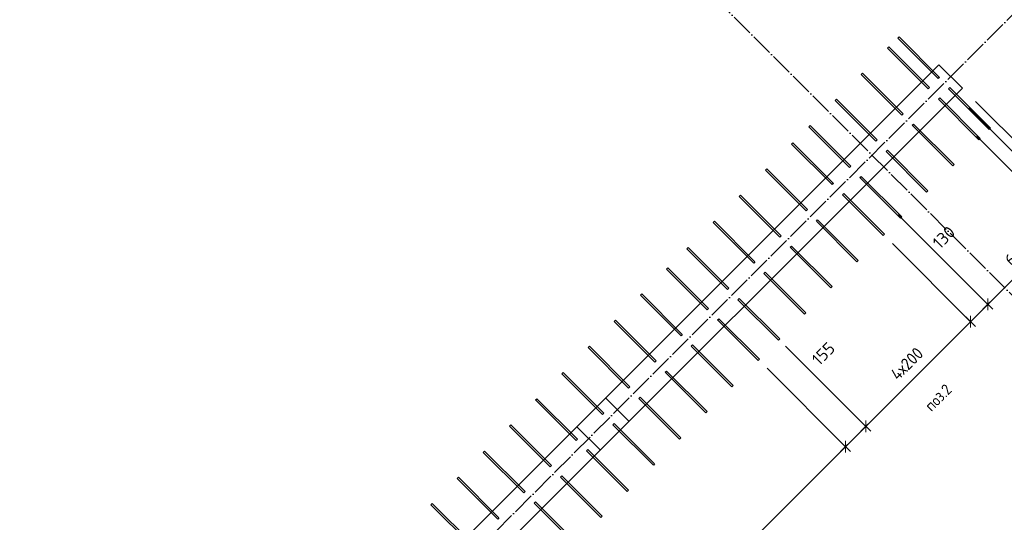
# Model space of a CAD drawing. Header units: millimetres. Extents: x 5077 to 50019, y 6526 to 90933.
# Tile 11 of 60: x 13719 to 19036, y 15398 to 18113. Entities that reach past the tile are written whole.
import ezdxf

# ---------------------------------------------------------------- set-up
doc = ezdxf.new("R2010")
doc.units = ezdxf.units.MM
doc.header["$PDMODE"] = 65
for name, pattern in [('______11', [150, 120, -15, 0, -15]), ('______5', [330, 240, -30, 30, -30]), ('________', [0])]:
    doc.linetypes.add(name, pattern=pattern)
for name, color, linetype, lineweight in [('Standard', 7, 'Continuous', 25), ('Арм.стержн. вертикальными 1', 22, 'Continuous', 35), ('Размерная линия_ общее', 7, 'Continuous', 13)]:
    doc.layers.add(name, color=color, linetype=linetype, lineweight=lineweight)
doc.layers.add('Осевая линия_ общее', color=7, linetype='______5', lineweight=13, true_color=0xa0a0a0)
doc.styles.add('ISOCPEUR', font='ISOCPEUR')
doc.dimstyles.new('DIMSTYLE_3', dxfattribs={"dimtxt": 66, "dimasz": 75, "dimexe": 0, "dimexo": 0, "dimgap": 33, "dimtad": 2, "dimdec": 0, "dimrnd": 5, "dimzin": 12, "dimdsep": 46, "dimtxsty": 'ISOCPEUR', "dimblk1": 'ALL_ML_STRICH', "dimblk2": 'ALL_ML_STRICH', "dimsah": 1, "dimcen": 0, "dimclrd": 7, "dimclre": 256, "dimclrt": 7, "dimadec": 0, "dimazin": 0, "dimtfac": 1, "dimtdec": 0, "dimtix": 1, "dimtmove": 2, "dimatfit": 3, "dimfxl": 0, "dimtvp": 1.2, "dimtzin": 0, "dimlwd": 0, "dimlwe": -3, "dimarcsym": 0})
doc.dimstyles.new('DIMSTYLE_9', dxfattribs={"dimtxt": 66, "dimasz": 75, "dimexe": 0, "dimexo": 0, "dimgap": 33, "dimtad": 2, "dimdec": 0, "dimrnd": 5, "dimzin": 12, "dimdsep": 46, "dimtxsty": 'ISOCPEUR', "dimblk1": 'ALL_ML_STRICH', "dimblk2": 'ALL_ML_STRICH', "dimsah": 1, "dimcen": 0, "dimclrd": 7, "dimclre": 256, "dimclrt": 7, "dimadec": 0, "dimazin": 0, "dimtfac": 1, "dimtdec": 0, "dimtix": 1, "dimtmove": 2, "dimatfit": 3, "dimfxl": 0, "dimtzin": 0, "dimlwd": 0, "dimlwe": -3, "dimarcsym": 0})

# ---------------------------------------------------------------- blocks, each defined once
blk = doc.blocks.new('СЛОЖНЫЙ_ОБЪЕКТ_0')
at = {"layer": 'Осевая линия_ общее', "color": 253, "linetype": '______11', "lineweight": -3, "true_color": 0xa0a0a0, "transparency": 33554687}
for p, q in [((21694.7, 14008.8), (14623.6, 21079.9)), ((10345.6, 9405.6), (19955.2, 19015.2))]:
    blk.add_line(p, q, dxfattribs=at)
blk = doc.blocks.new('ALL_ML_STRICH')
at = {"color": 0, "linetype": 'ByBlock', "lineweight": -2}
for p, q in [((-1, 0), (0.5, 0)), ((-0.3, -0.3), (0.3, 0.3)), ((0, -0.5), (0, 0.5))]:
    blk.add_line(p, q, dxfattribs=at)
blk = doc.blocks.new('*D231')
at = {"layer": 'DEFPOINTS', "color": 7, "linetype": 'Continuous', "lineweight": 13, "transparency": 33554687}
for p in [(17684.1, 16301.1), (16242, 14914.8), (16764.5, 14392.3)]:
    blk.add_point(p, dxfattribs=at)
at = {"layer": 'Размерная линия_ общее', "color": 253, "linetype": 'Continuous', "lineweight": -2, "true_color": 0xa0a0a0, "transparency": 33554687}
for p, q in [((17754.8, 16230.4), (18178.7, 15806.6)), ((16312.7, 14844.1), (16764.5, 14392.3))]:
    blk.add_line(p, q, dxfattribs=at)
at = {"layer": 'Размерная линия_ общее', "color": 7, "linetype": 'Continuous', "lineweight": -2, "transparency": 33554687}
blk.add_line((16764.5, 14392.3), (18178.7, 15806.6), dxfattribs=at)
at = {"layer": 'Размерная линия_ общее', "color": 7, "linetype": 'Continuous', "lineweight": 13, "transparency": 33554687, "yscale": 75, "zscale": 75}
for p, xscale, rotation in [((18178.7, 15806.6), 75.00000000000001, 44.99999999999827), ((16764.5, 14392.3), 75, 224.9999999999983)]:
    blk.add_blockref('ALL_ML_STRICH', p, dxfattribs=dict(at, xscale=xscale, rotation=rotation))
at = {"layer": 'Размерная линия_ общее', "color": 7, "linetype": 'Continuous', "lineweight": 13, "transparency": 33554687, "insert": (17232.6, 15024.5), "char_height": 66, "width": 3.3, "attachment_point": 1, "rotation": 45, "line_spacing_factor": 0.60241, "style": 'ISOCPEUR'}
blk.add_mtext('\\W0.91;10х200=2000', dxfattribs=at)
blk = doc.blocks.new('*D232')
at = {"layer": 'DEFPOINTS', "color": 7, "linetype": 'Continuous', "lineweight": 13, "transparency": 33554687}
for p in [(17784.2, 16420.3), (17684.1, 16301.1), (18178.7, 15806.6)]:
    blk.add_point(p, dxfattribs=at)
at = {"layer": 'Размерная линия_ общее', "color": 253, "linetype": 'Continuous', "lineweight": -2, "true_color": 0xa0a0a0, "transparency": 33554687}
for p, q in [((17854.9, 16349.6), (18288.3, 15916.2)), ((17754.8, 16230.4), (18178.7, 15806.6))]:
    blk.add_line(p, q, dxfattribs=at)
at = {"layer": 'Размерная линия_ общее', "color": 7, "linetype": 'Continuous', "lineweight": -2, "transparency": 33554687}
blk.add_line((18178.7, 15806.6), (18288.3, 15916.2), dxfattribs=at)
at = {"layer": 'Размерная линия_ общее', "color": 7, "linetype": 'Continuous', "lineweight": 13, "transparency": 33554687, "yscale": 75, "zscale": 75}
for p, xscale, rotation in [((18288.3, 15916.2), 75.00000000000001, 44.99999999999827), ((18178.7, 15806.6), 75, 224.9999999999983)]:
    blk.add_blockref('ALL_ML_STRICH', p, dxfattribs=dict(at, xscale=xscale, rotation=rotation))
at = {"layer": 'Размерная линия_ общее', "color": 7, "linetype": 'Continuous', "lineweight": 13, "transparency": 33554687, "insert": (18058.8, 16309), "char_height": 66, "width": 198, "attachment_point": 5, "rotation": 45, "style": 'ISOCPEUR'}
blk.add_mtext('\\A1;{155}', dxfattribs=at)
blk = doc.blocks.new('*D233')
at = {"layer": 'DEFPOINTS', "color": 7, "linetype": 'Continuous', "lineweight": 13, "transparency": 33554687}
for p in [(18361.7, 16974.1), (17784.2, 16420.3), (18288.3, 15916.2)]:
    blk.add_point(p, dxfattribs=at)
at = {"layer": 'Размерная линия_ общее', "color": 253, "linetype": 'Continuous', "lineweight": -2, "true_color": 0xa0a0a0, "transparency": 33554687}
for p, q in [((18432.4, 16903.4), (18854, 16481.8)), ((17854.9, 16349.6), (18288.3, 15916.2))]:
    blk.add_line(p, q, dxfattribs=at)
at = {"layer": 'Размерная линия_ общее', "color": 7, "linetype": 'Continuous', "lineweight": -2, "transparency": 33554687}
blk.add_line((18288.3, 15916.2), (18854, 16481.8), dxfattribs=at)
at = {"layer": 'Размерная линия_ общее', "color": 7, "linetype": 'Continuous', "lineweight": 13, "transparency": 33554687, "yscale": 75, "zscale": 75}
for p, xscale, rotation in [((18854, 16481.8), 75.00000000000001, 44.99999999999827), ((18288.3, 15916.2), 75, 224.9999999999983)]:
    blk.add_blockref('ALL_ML_STRICH', p, dxfattribs=dict(at, xscale=xscale, rotation=rotation))
at = {"layer": 'Размерная линия_ общее', "color": 7, "linetype": 'Continuous', "lineweight": 13, "transparency": 33554687, "insert": (18414.9, 16206.8), "char_height": 66, "width": 3.3, "attachment_point": 1, "rotation": 45, "line_spacing_factor": 0.60241, "style": 'ISOCPEUR'}
blk.add_mtext('\\W0.91;4х200', dxfattribs=at)
blk = doc.blocks.new('*D234')
at = {"layer": 'DEFPOINTS', "color": 7, "linetype": 'Continuous', "lineweight": 13, "transparency": 33554687}
for p in [(18392.9, 17129.8), (18361.7, 16974.1), (18854, 16481.8)]:
    blk.add_point(p, dxfattribs=at)
at = {"layer": 'Размерная линия_ общее', "color": 253, "linetype": 'Continuous', "lineweight": -2, "true_color": 0xa0a0a0, "transparency": 33554687}
for p, q in [((18463.6, 17059.1), (18947.4, 16575.3)), ((18432.4, 16903.4), (18854, 16481.8))]:
    blk.add_line(p, q, dxfattribs=at)
at = {"layer": 'Размерная линия_ общее', "color": 7, "linetype": 'Continuous', "lineweight": -2, "transparency": 33554687}
blk.add_line((18854, 16481.8), (18947.4, 16575.3), dxfattribs=at)
at = {"layer": 'Размерная линия_ общее', "color": 7, "linetype": 'Continuous', "lineweight": 13, "transparency": 33554687, "yscale": 75, "zscale": 75}
for p, xscale, rotation in [((18947.4, 16575.3), 75.00000000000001, 44.99999999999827), ((18854, 16481.8), 75, 224.9999999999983)]:
    blk.add_blockref('ALL_ML_STRICH', p, dxfattribs=dict(at, xscale=xscale, rotation=rotation))
at = {"layer": 'Размерная линия_ общее', "color": 7, "linetype": 'Continuous', "lineweight": 13, "transparency": 33554687, "insert": (18709.3, 16937.4), "char_height": 66, "width": 198, "attachment_point": 5, "rotation": 45, "style": 'ISOCPEUR'}
blk.add_mtext('\\A1;{130}', dxfattribs=at)
blk = doc.blocks.new('*D235')
at = {"layer": 'DEFPOINTS', "color": 7, "linetype": 'Continuous', "lineweight": 13, "transparency": 33554687}
for p in [(18817.2, 17554), (18392.9, 17129.8), (18947.4, 16575.3)]:
    blk.add_point(p, dxfattribs=at)
at = {"layer": 'Размерная линия_ общее', "color": 253, "linetype": 'Continuous', "lineweight": -2, "true_color": 0xa0a0a0, "transparency": 33554687}
for p, q in [((18887.9, 17483.3), (19371.7, 16999.5)), ((18463.6, 17059.1), (18947.4, 16575.3))]:
    blk.add_line(p, q, dxfattribs=at)
at = {"layer": 'Размерная линия_ общее', "color": 7, "linetype": 'Continuous', "lineweight": -2, "transparency": 33554687}
blk.add_line((18947.4, 16575.3), (19371.7, 16999.5), dxfattribs=at)
at = {"layer": 'Размерная линия_ общее', "color": 7, "linetype": 'Continuous', "lineweight": 13, "transparency": 33554687, "yscale": 75, "zscale": 75}
for p, xscale, rotation in [((19371.7, 16999.5), 75.00000000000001, 44.99999999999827), ((18947.4, 16575.3), 75, 224.9999999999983)]:
    blk.add_blockref('ALL_ML_STRICH', p, dxfattribs=dict(at, xscale=xscale, rotation=rotation))
at = {"layer": 'Размерная линия_ общее', "color": 7, "linetype": 'Continuous', "lineweight": 13, "transparency": 33554687, "insert": (19103.2, 16848.4), "char_height": 66, "width": 198, "attachment_point": 5, "rotation": 45, "style": 'ISOCPEUR'}
blk.add_mtext('\\A1;{600}', dxfattribs=at)
blk = doc.blocks.new('*D236')
at = {"layer": 'DEFPOINTS', "color": 7, "linetype": 'Continuous', "lineweight": 13, "transparency": 33554687}
for p in [(18774.3, 17707.1), (18817.2, 17554), (19371.7, 16999.5)]:
    blk.add_point(p, dxfattribs=at)
at = {"layer": 'Размерная линия_ общее', "color": 253, "linetype": 'Continuous', "lineweight": -2, "true_color": 0xa0a0a0, "transparency": 33554687}
for p, q in [((18845, 17636.3), (19426.7, 17054.6)), ((18887.9, 17483.3), (19371.7, 16999.5))]:
    blk.add_line(p, q, dxfattribs=at)
at = {"layer": 'Размерная линия_ общее', "color": 7, "linetype": 'Continuous', "lineweight": -2, "transparency": 33554687}
blk.add_line((19371.7, 16999.5), (19426.7, 17054.6), dxfattribs=at)
at = {"layer": 'Размерная линия_ общее', "color": 7, "linetype": 'Continuous', "lineweight": 13, "transparency": 33554687, "yscale": 75, "zscale": 75}
for p, xscale, rotation in [((19371.7, 16999.5), 75, 224.9999999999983), ((19426.7, 17054.6), 75.00000000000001, 44.99999999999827)]:
    blk.add_blockref('ALL_ML_STRICH', p, dxfattribs=dict(at, xscale=xscale, rotation=rotation))
at = {"layer": 'Размерная линия_ общее', "color": 7, "linetype": 'Continuous', "lineweight": 13, "transparency": 33554687, "insert": (19230.9, 17494.9), "char_height": 66, "width": 132, "attachment_point": 5, "rotation": 45, "style": 'ISOCPEUR'}
blk.add_mtext('\\A1;{80}', dxfattribs=at)
blk = doc.blocks.new('*D237')
at = {"layer": 'DEFPOINTS', "color": 7, "linetype": 'Continuous', "lineweight": 13, "transparency": 33554687}
for p in [(18774.3, 17707.1), (18809.6, 17742.4), (19426.7, 17054.6)]:
    blk.add_point(p, dxfattribs=at)
at = {"layer": 'Размерная линия_ общее', "color": 253, "linetype": 'Continuous', "lineweight": -2, "true_color": 0xa0a0a0, "transparency": 33554687}
for p, q in [((18880.3, 17671.7), (19462.1, 17090)), ((18845, 17636.3), (19426.7, 17054.6))]:
    blk.add_line(p, q, dxfattribs=at)
at = {"layer": 'Размерная линия_ общее', "color": 7, "linetype": 'Continuous', "lineweight": -2, "transparency": 33554687}
blk.add_line((19426.7, 17054.6), (19462.1, 17090), dxfattribs=at)
at = {"layer": 'Размерная линия_ общее', "color": 7, "linetype": 'Continuous', "lineweight": 13, "transparency": 33554687, "yscale": 75, "zscale": 75}
for p, xscale, rotation in [((19426.7, 17054.6), 75, 224.9999999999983), ((19462.1, 17090), 75.00000000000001, 44.99999999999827)]:
    blk.add_blockref('ALL_ML_STRICH', p, dxfattribs=dict(at, xscale=xscale, rotation=rotation))
at = {"layer": 'Размерная линия_ общее', "color": 7, "linetype": 'Continuous', "lineweight": 13, "transparency": 33554687, "insert": (19496.7, 17240.2), "char_height": 66, "width": 132, "attachment_point": 5, "rotation": 45, "style": 'ISOCPEUR'}
blk.add_mtext('\\A1;{50}', dxfattribs=at)
blk = doc.blocks.new('*D254')
at = {"layer": 'DEFPOINTS', "color": 7, "linetype": 'Continuous', "lineweight": 13, "transparency": 33554687}
for p in [(14909, 21232.9), (15549.9, 20592), (11487.6, 16451.9)]:
    blk.add_point(p, dxfattribs=at)
at = {"layer": 'Размерная линия_ общее', "color": 7, "linetype": 'Continuous', "lineweight": -2, "transparency": 33554687}
blk.add_line((14909, 21232.9), (10807.8, 17131.7), dxfattribs=at)
at = {"layer": 'Размерная линия_ общее', "color": 253, "linetype": 'Continuous', "lineweight": -2, "true_color": 0xa0a0a0, "transparency": 33554687}
for p, q in [((15479.2, 20662.7), (14909, 21232.9)), ((11416.9, 16522.6), (10807.8, 17131.7))]:
    blk.add_line(p, q, dxfattribs=at)
at = {"layer": 'Размерная линия_ общее', "color": 7, "linetype": 'Continuous', "lineweight": 13, "transparency": 33554687, "xscale": 75, "yscale": 75, "zscale": 75}
for p, rotation in [((14909, 21232.9), 44.99999999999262), ((10807.8, 17131.7), 224.9999999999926)]:
    blk.add_blockref('ALL_ML_STRICH', p, dxfattribs=dict(at, rotation=rotation))
at = {"layer": 'Размерная линия_ общее', "color": 7, "linetype": 'Continuous', "lineweight": 13, "transparency": 33554687, "insert": (12802.1, 19243.3), "char_height": 66, "width": 264, "attachment_point": 5, "rotation": 45, "style": 'ISOCPEUR'}
blk.add_mtext('\\A1;{5800}', dxfattribs=at)

msp = doc.modelspace()

# ---------------------------------------------------------------- linework, layer by layer
at = {"color": 7, "linetype": 'Continuous', "lineweight": 35, "transparency": 33554687}
for p, q in [((12629.6, 11816.8), (18682.4, 17869.6)), ((18682.4, 17869.6), (18809.7, 17742.4)), ((18809.7, 17742.4), (13994.3, 12927))]:
    msp.add_line(p, q, dxfattribs=at)
at = {"color": 253, "linetype": '________', "lineweight": 25, "true_color": 0xababab, "transparency": 33554687}
for p, q in [((17010.1, 15942.8), (16882.8, 16070.1)), ((16727.3, 15914.5), (16854.5, 15787.2))]:
    msp.add_line(p, q, dxfattribs=at)
at = {"layer": 'Арм.стержн. вертикальными 1', "color": 4, "linetype": 'Continuous', "lineweight": 25, "transparency": 33554687}
for points in [[(18679.5, 17794.8), (18460.3, 18014), (18467.4, 18021), (18686.6, 17801.8), (18679.5, 17794.8)], [(18624.4, 17739.7), (18405.2, 17958.9), (18412.3, 17966), (18631.5, 17746.8), (18624.4, 17739.7)], [(18483, 17598.3), (18263.8, 17817.5), (18270.9, 17824.6), (18490.1, 17605.3), (18483, 17598.3)], [(18742.2, 17746.2), (18961.4, 17527), (18954.3, 17519.9), (18735.1, 17739.1), (18742.2, 17746.2)], [(18341.6, 17456.9), (18122.4, 17676.1), (18129.4, 17683.1), (18348.7, 17463.9), (18341.6, 17456.9)], [(18687.1, 17691.1), (18906.3, 17471.9), (18899.3, 17464.8), (18680.1, 17684), (18687.1, 17691.1)], [(18545.7, 17549.7), (18764.9, 17330.5), (18757.9, 17323.4), (18538.7, 17542.6), (18545.7, 17549.7)], [(18200.2, 17315.4), (17981, 17534.6), (17988, 17541.7), (18207.2, 17322.5), (18200.2, 17315.4)], [(18106.7, 17222), (17887.5, 17441.2), (17894.6, 17448.3), (18113.8, 17229.1), (18106.7, 17222)], [(18404.3, 17408.3), (18623.5, 17189.1), (18616.4, 17182), (18397.2, 17401.2), (18404.3, 17408.3)], [(17965.3, 17080.6), (17746.1, 17299.8), (17753.2, 17306.9), (17972.4, 17087.7), (17965.3, 17080.6)], [(18262.9, 17266.9), (18482.1, 17047.7), (18475, 17040.6), (18255.8, 17259.8), (18262.9, 17266.9)], [(17823.9, 16939.2), (17604.7, 17158.4), (17611.8, 17165.4), (17831, 16946.2), (17823.9, 16939.2)], [(18169.5, 17173.4), (18388.7, 16954.2), (18381.6, 16947.2), (18162.4, 17166.4), (18169.5, 17173.4)], [(17682.5, 16797.7), (17463.3, 17017), (17470.3, 17024), (17689.5, 16804.8), (17682.5, 16797.7)], [(18028, 17032), (18247.2, 16812.8), (18240.2, 16805.7), (18021, 17024.9), (18028, 17032)], [(17541, 16656.3), (17321.8, 16875.5), (17328.9, 16882.6), (17548.1, 16663.4), (17541, 16656.3)], [(17886.6, 16890.6), (18105.8, 16671.4), (18098.7, 16664.3), (17879.5, 16883.5), (17886.6, 16890.6)], [(17431.4, 16546.7), (17212.2, 16765.9), (17219.3, 16773), (17438.5, 16553.8), (17431.4, 16546.7)], [(17745.2, 16749.2), (17964.4, 16530), (17957.3, 16522.9), (17738.1, 16742.1), (17745.2, 16749.2)], [(17290, 16405.3), (17070.8, 16624.5), (17077.9, 16631.6), (17297.1, 16412.4), (17290, 16405.3)], [(17603.8, 16607.7), (17823, 16388.5), (17815.9, 16381.5), (17596.7, 16600.7), (17603.8, 16607.7)], [(17148.6, 16263.9), (16929.4, 16483.1), (16936.5, 16490.2), (17155.7, 16271), (17148.6, 16263.9)], [(17494.2, 16498.1), (17713.4, 16278.9), (17706.3, 16271.9), (17487.1, 16491.1), (17494.2, 16498.1)], [(17007.2, 16122.5), (16788, 16341.7), (16795.1, 16348.7), (17014.3, 16129.5), (17007.2, 16122.5)], [(17352.8, 16356.7), (17572, 16137.5), (17564.9, 16130.4), (17345.7, 16349.7), (17352.8, 16356.7)], [(16865.8, 15981), (16646.6, 16200.2), (16653.6, 16207.3), (16872.8, 15988.1), (16865.8, 15981)], [(17211.3, 16215.3), (17430.5, 15996.1), (17423.5, 15989), (17204.3, 16208.2), (17211.3, 16215.3)], [(16724.3, 15839.6), (16505.1, 16058.8), (16512.2, 16065.9), (16731.4, 15846.7), (16724.3, 15839.6)], [(17069.9, 16073.9), (17289.1, 15854.7), (17282, 15847.6), (17062.8, 16066.8), (17069.9, 16073.9)], [(16582.9, 15698.2), (16363.7, 15917.4), (16370.8, 15924.5), (16590, 15705.3), (16582.9, 15698.2)], [(16928.5, 15932.5), (17147.7, 15713.3), (17140.6, 15706.2), (16921.4, 15925.4), (16928.5, 15932.5)], [(16441.5, 15556.8), (16222.3, 15776), (16229.4, 15783.1), (16448.6, 15563.8), (16441.5, 15556.8)], [(16787.1, 15791), (17006.3, 15571.8), (16999.2, 15564.8), (16780, 15784), (16787.1, 15791)], [(16300.1, 15415.4), (16080.9, 15634.6), (16087.9, 15641.6), (16307.1, 15422.4), (16300.1, 15415.4)], [(16645.6, 15649.6), (16864.8, 15430.4), (16857.8, 15423.3), (16638.6, 15642.5), (16645.6, 15649.6)], [(16158.7, 15273.9), (15939.5, 15493.1), (15946.5, 15500.2), (16165.7, 15281), (16158.7, 15273.9)], [(16504.2, 15508.2), (16723.4, 15289), (16716.4, 15281.9), (16497.2, 15501.1), (16504.2, 15508.2)]]:
    msp.add_lwpolyline(points, dxfattribs=at)

# ---------------------------------------------------------------- block references
at = {"layer": 'Осевая линия_ общее', "color": 253, "linetype": '______11', "lineweight": -3, "true_color": 0xa0a0a0, "transparency": 33554687}
msp.add_blockref('СЛОЖНЫЙ_ОБЪЕКТ_0', (0, 0), dxfattribs=at)

# ---------------------------------------------------------------- texts
at = {"layer": 'Standard', "color": 7, "linetype": 'Continuous', "lineweight": 25, "transparency": 33554687, "insert": (18678.8, 16071.5), "char_height": 60, "width": 191.958, "attachment_point": 5, "rotation": 45, "style": 'ISOCPEUR'}
msp.add_mtext('\\A1;{\\fISOCPEUR|i0|b0;\\H60.000000;\\W0.909091;\\C7;поз.2}\\P', dxfattribs=at)

# ---------------------------------------------------------------- dimensions: what is measured, and where the dimension line sits
at = {"layer": 'Размерная линия_ общее', "color": 7, "linetype": 'Continuous', "lineweight": 13, "transparency": 33554687}
for base, p1, p2, angle, dimstyle, picture, middle in [((10807.8, 17131.7), (15479.2, 20662.7), (11416.9, 16522.6), 225, 'DIMSTYLE_9', '*D254', (12802.1, 19243.3)), ((19462.1, 17090), (18845, 17636.3), (18880.3, 17671.7), 45, 'DIMSTYLE_3', '*D237', (19496.7, 17240.2)), ((19426.7, 17054.6), (18887.9, 17483.3), (18845, 17636.3), 45, 'DIMSTYLE_3', '*D236', (19230.9, 17494.9)), ((19371.7, 16999.5), (18463.6, 17059.1), (18887.9, 17483.3), 45, 'DIMSTYLE_9', '*D235', (19103.2, 16848.4)), ((18947.4, 16575.3), (18432.4, 16903.4), (18463.6, 17059.1), 45, 'DIMSTYLE_3', '*D234', (18709.3, 16937.4)), ((18288.3, 15916.2), (17754.8, 16230.4), (17854.9, 16349.6), 45, 'DIMSTYLE_3', '*D232', (18058.8, 16309))]:
    dim = msp.add_linear_dim(base=base, p1=p1, p2=p2, angle=angle, dimstyle=dimstyle, override={"dimpost": '<>', "dimclrd": 7, "dimclre": 253, "dimclrt": 7, "dimlwd": 0, "dimlwe": 65533}, dxfattribs=at)
    dim.commit()
    dim.dimension.update_dxf_attribs({"geometry": picture, "text_midpoint": middle, "dimtype": 160})
for base, p1, p2, text, picture, middle in [((18854, 16481.8), (17854.9, 16349.6), (18432.4, 16903.4), '\\W0.91;4х200', '*D233', (18547.8, 16222.3)), ((18178.7, 15806.6), (16312.7, 14844.1), (17754.8, 16230.4), '\\W0.91;10х200=2000', '*D231', (17448.2, 15122.8))]:
    dim = msp.add_linear_dim(base=base, p1=p1, p2=p2, angle=45, text=text, dimstyle='DIMSTYLE_9', override={"dimpost": '<>', "dimclrd": 7, "dimclre": 253, "dimclrt": 7, "dimlwd": 0, "dimlwe": 65533}, dxfattribs=at)
    dim.commit()
    dim.dimension.update_dxf_attribs({"geometry": picture, "text_midpoint": middle, "dimtype": 160})

doc.saveas('drawing.dxf')
